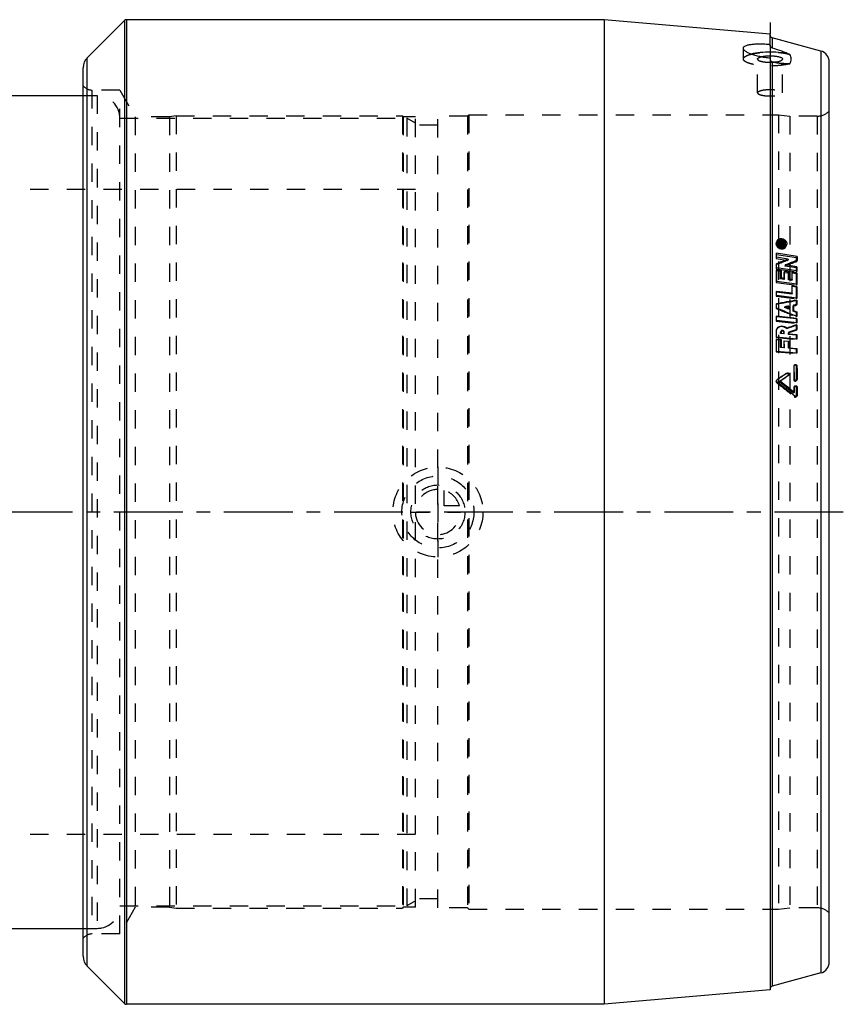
# Model space of a CAD drawing. Header units: millimetres. Extents: x 44 to 956, y 318 to 682.
# Tile 3 of 3: x 663 to 956, y 324 to 674. Entities that reach past the tile are written whole.
import ezdxf

# ---------------------------------------------------------------- set-up
doc = ezdxf.new("R2010")
doc.units = ezdxf.units.MM
doc.header["$LTSCALE"] = 65.185185
doc.linetypes.add('CENTER', pattern=[0.6, 0.375, -0.075, 0.075, -0.075])
doc.linetypes.add('HIDDEN', pattern=[0.2, 0.1, -0.1])
for name, color, linetype in [('FASEN', 7, 'CONTINUOUS'), ('KOERPER', 7, 'CONTINUOUS'), ('KONST.EL_MIT_GEO', 7, 'CONTINUOUS'), ('KURVEN', 7, 'CONTINUOUS'), ('L1', 7, 'CONTINUOUS')]:
    doc.layers.add(name, color=color, linetype=linetype)

msp = doc.modelspace()

# ---------------------------------------------------------------- linework, layer by layer
at = {"layer": 'FASEN', "color": 8, "linetype": 'HIDDEN'}
for p, q in [((804, 636.77), (801, 638.5)), ((801, 638.5), (801, 358.5)), ((804, 360.23), (801, 358.5))]:
    msp.add_line(p, q, dxfattribs=at)
at = {"layer": 'KOERPER', "color": 7, "linetype": 'Continuous'}
for p, q in [((511.57, 646.5), (686, 646.5)), ((314, 350.5), (686, 350.5))]:
    msp.add_line(p, q, dxfattribs=at)
at = {"layer": 'KOERPER', "color": 8, "linetype": 'HIDDEN'}
for p, q in [((686, 646.5), (691, 646.5)), ((686, 350.5), (691, 350.5))]:
    msp.add_line(p, q, dxfattribs=at)
at = {"layer": 'KONST.EL_MIT_GEO', "color": 7, "linetype": 'Continuous'}
for p, q in [((700.71, 673.21), (687.46, 659.96)), ((700.71, 673.21), (700.71, 323.79)), ((871, 673.5), (701.41, 673.5)), ((701.41, 673.5), (701.41, 323.5)), ((930, 668.34), (871, 673.5)), ((871, 673.5), (871, 323.5)), ((930, 664.39), (930, 668.34)), ((948.04, 662.36), (930.74, 667)), ((930.74, 667), (930.74, 663.45)), ((948.04, 662.36), (948.04, 334.64)), ((687.46, 337.04), (687.46, 659.96)), ((930, 659.84), (930, 328.66)), ((930.74, 658.55), (930.74, 330)), ((951, 338.5), (951, 658.5)), ((686, 340.57), (686, 656.43)), ((511.57, 646.5), (686, 646.5)), ((932.87, 594.77), (932.58, 594.1)), ((933.2, 593.99), (933.2, 594.34)), ((933.41, 593.96), (933.2, 593.99)), ((933.48, 594.33), (933.33, 593.97)), ((933.48, 594.3), (933.33, 593.97)), ((933.48, 594.18), (933.38, 593.96)), ((934.26, 593.82), (933.41, 593.96)), ((933.48, 594.3), (933.48, 594.25)), ((933.48, 594.25), (933.48, 594.19)), ((933.48, 594.19), (933.48, 594.18)), ((933.84, 594.12), (933.48, 594.18)), ((933.62, 594.62), (933.5, 594.35)), ((933.89, 594.35), (933.61, 594.39)), ((933.89, 594.58), (933.62, 594.62)), ((933.89, 594.58), (933.8, 594.36)), ((934.02, 594.09), (933.84, 594.12)), ((934.02, 594.09), (933.93, 593.87)), ((934.21, 594.4), (933.97, 593.87)), ((934.02, 594.09), (934.02, 594.21)), ((934.3, 594.16), (934.15, 593.84)), ((934.3, 594.05), (934.2, 593.83)), ((934.21, 594.4), (935.12, 594.42)), ((934.9, 593.72), (934.26, 593.82)), ((935.12, 594.18), (934.3, 594.16)), ((934.3, 594.16), (934.3, 594.05)), ((935.12, 593.91), (934.3, 594.05)), ((935.08, 593.69), (934.9, 593.72)), ((935.12, 594.42), (935.02, 594.18)), ((935.12, 593.91), (935.02, 593.7)), ((935.11, 593.68), (935.08, 593.69)), ((935.12, 593.91), (935.11, 593.68)), ((935.12, 594.42), (935.12, 594.18)), ((935.17, 592.97), (935.45, 593.61)), ((936.47, 588.41), (932.32, 589.04)), ((939.58, 589.35), (932.33, 590.47)), ((939.34, 588.83), (932.33, 589.92)), ((936.47, 588.41), (936.24, 587.94)), ((939.58, 589.35), (939.34, 588.83)), ((939.34, 587.86), (939.34, 588.83)), ((933.92, 584.36), (932.28, 584.59)), ((939.53, 584.27), (932.29, 585.32)), ((935.39, 586.31), (935.19, 585.9)), ((939.34, 585.28), (935.19, 585.9)), ((939.54, 585.7), (935.39, 586.31)), ((939.54, 585.7), (939.34, 585.28)), ((939.34, 584.3), (939.34, 585.28)), ((933.74, 583.99), (932.28, 584.2)), ((933.92, 584.36), (933.74, 583.99)), ((933.74, 581.36), (933.74, 583.99)), ((933.9, 581.68), (933.74, 581.36)), ((934.9, 581.2), (933.74, 581.36)), ((935.06, 581.52), (933.9, 581.68)), ((935.06, 581.52), (934.9, 581.2)), ((936.72, 583.71), (935.08, 583.95)), ((936.54, 583.35), (935.08, 583.56)), ((936.72, 583.71), (936.54, 583.35)), ((936.54, 580.97), (936.54, 583.35)), ((936.7, 581.29), (936.54, 580.97)), ((937.87, 581.13), (936.7, 581.29)), ((937.87, 581.13), (937.7, 580.81)), ((939.52, 583.55), (937.88, 583.79)), ((939.34, 583.18), (937.88, 583.39)), ((939.52, 583.55), (939.34, 583.18)), ((939.34, 579.47), (939.34, 583.18)), ((939.5, 579.45), (932.25, 580.42)), ((937.7, 580.81), (936.54, 580.97)), ((939.49, 578.71), (937.85, 578.93)), ((939.34, 578.43), (937.85, 578.63)), ((939.49, 578.71), (939.34, 578.43)), ((939.34, 574.55), (939.34, 578.43)), ((939.48, 574.53), (932.23, 575.44)), ((937.84, 576.23), (932.24, 576.94)), ((937.7, 575.97), (932.24, 576.67)), ((937.84, 576.23), (937.7, 575.97)), ((932.22, 571.09), (932.23, 572.5)), ((932.26, 572.32), (932.23, 572.31)), ((935.2, 571.45), (935.07, 571.23)), ((936.67, 570.84), (936.54, 570.62)), ((936.67, 570.84), (936.67, 571.72)), ((938.31, 572.01), (938.18, 571.79)), ((938.18, 569.94), (938.18, 571.79)), ((939.48, 573.79), (939.34, 573.55)), ((939.34, 572.19), (939.34, 573.55)), ((939.47, 567.32), (932.22, 568.12)), ((932.23, 566.57), (932.22, 568.12)), ((939.34, 567.12), (932.22, 567.9)), ((938.31, 570.15), (938.18, 569.94)), ((939.47, 569.67), (939.34, 569.46)), ((939.34, 568.13), (939.34, 569.46)), ((939.47, 567.32), (939.34, 567.12)), ((939.34, 565.8), (939.34, 567.12)), ((939.47, 569.67), (939.47, 568.08)), ((939.47, 567.32), (939.47, 565.79)), ((939.47, 565.79), (932.23, 566.57)), ((935.99, 563.86), (935.86, 563.67)), ((939.47, 565.03), (939.34, 564.83)), ((939.34, 563.28), (939.34, 564.83)), ((932.24, 560.71), (939.49, 560.02)), ((933.88, 562.56), (933.74, 562.36)), ((933.74, 561.93), (933.74, 562.36)), ((933.88, 562.12), (933.74, 561.93)), ((934.9, 561.82), (933.74, 561.93)), ((933.97, 562.84), (933.83, 562.65)), ((933.88, 562.56), (933.88, 562.12)), ((933.88, 562.12), (935.04, 562.01)), ((935.04, 562.01), (934.9, 561.82)), ((935.04, 562.01), (935.04, 562.44)), ((936.68, 562.38), (936.54, 562.19)), ((936.54, 561.65), (936.54, 562.19)), ((936.68, 561.85), (936.54, 561.65)), ((939.34, 561.38), (936.54, 561.65)), ((936.68, 562.38), (936.68, 561.85)), ((936.68, 561.85), (939.48, 561.57)), ((939.48, 561.57), (939.34, 561.38)), ((939.34, 560.03), (939.34, 561.38)), ((932.25, 559.92), (933.89, 559.77)), ((933.74, 559.57), (932.25, 559.71)), ((933.89, 559.77), (933.74, 559.57)), ((933.74, 556.93), (933.74, 559.57)), ((933.9, 557.13), (933.74, 556.93)), ((934.9, 556.83), (933.74, 556.93)), ((933.9, 557.13), (935.06, 557.03)), ((935.06, 557.03), (934.9, 556.83)), ((935.05, 559.4), (936.69, 559.24)), ((936.54, 559.05), (935.05, 559.18)), ((936.69, 559.24), (936.54, 559.05)), ((936.54, 556.68), (936.54, 559.05)), ((936.7, 556.88), (936.54, 556.68)), ((939.34, 556.43), (936.54, 556.68)), ((936.7, 556.88), (939.5, 556.63)), ((939.5, 556.63), (939.34, 556.43)), ((932.27, 555.68), (939.51, 555.06)), ((939.34, 555.08), (939.34, 556.43)), ((939.55, 550.4), (939.34, 550.18)), ((939.34, 545.49), (939.34, 550.18)), ((936.02, 547.9), (935.79, 547.67)), ((932.53, 545.47), (932.41, 545.39)), ((933.63, 545.08), (933.37, 544.85)), ((939.59, 545.72), (939.34, 545.49)), ((939.62, 542.89), (939.34, 542.66)), ((939.34, 539.81), (939.34, 542.66)), ((938.68, 541.05), (938.38, 540.81)), ((939.65, 540.05), (939.34, 539.81)), ((314, 350.5), (686, 350.5)), ((700.71, 323.79), (687.46, 337.04)), ((948.04, 334.64), (930.74, 330)), ((930, 328.66), (871, 323.5)), ((871, 323.5), (701.41, 323.5))]:
    msp.add_line(p, q, dxfattribs=at)
at = {"layer": 'KONST.EL_MIT_GEO', "color": 2, "linetype": 'CENTER'}
for p, q in [((930, 672.54), (930, 668.34)), ((930, 664.39), (930, 659.84))]:
    msp.add_line(p, q, dxfattribs=at)
at = {"layer": 'KONST.EL_MIT_GEO', "color": 8, "linetype": 'HIDDEN'}
for p, q in [((920.5, 659.52), (920.5, 663.35)), ((925.55, 647.54), (925.55, 659.52)), ((934.45, 647.54), (934.45, 659.52)), ((699, 648.5), (689.12, 648.5)), ((689.12, 648.5), (689.12, 348.5)), ((699, 348.5), (699, 648.5)), ((699, 648.5), (704.48, 639)), ((686, 646.5), (691, 646.5)), ((691, 646.5), (691, 350.5)), ((699, 638.5), (801, 638.5)), ((716.6, 639), (704.48, 639)), ((704.48, 639), (704.48, 358)), ((719, 639.3), (716.6, 639)), ((716.6, 639), (716.6, 358)), ((719, 639.3), (799.4, 639.3)), ((719, 639.3), (719, 357.7)), ((799.4, 639.3), (799.4, 357.7)), ((799.7, 639), (799.4, 639.3)), ((804, 639), (799.7, 639)), ((799.7, 639), (799.7, 358)), ((804, 358), (804, 639)), ((822.5, 639.2), (812, 639.2)), ((812, 357.8), (812, 639.2)), ((823, 639.7), (822.5, 639.2)), ((822.5, 639.2), (822.5, 357.8)), ((823, 639.7), (933, 639.7)), ((823, 639.7), (823, 357.3)), ((933, 639.7), (937, 639.2)), ((933, 639.7), (933, 357.3)), ((946.72, 639.2), (937, 639.2)), ((937, 639.2), (937, 357.8)), ((946.72, 639.2), (946.72, 357.8)), ((812, 636), (804, 636)), ((804, 613.1), (196, 613.1)), ((932.48, 594.94), (932.19, 594.27)), ((933.2, 594.34), (932.92, 593.69)), ((933.2, 593.99), (932.92, 593.35)), ((932.92, 593.69), (932.92, 593.35)), ((932.92, 593.35), (934.83, 593.04)), ((933.22, 594.44), (932.94, 593.78)), ((933.33, 593.97), (933.19, 593.65)), ((933.38, 593.96), (933.19, 593.53)), ((933.19, 593.53), (933.19, 593.65)), ((933.74, 593.44), (933.19, 593.53)), ((933.33, 593.97), (933.2, 593.68)), ((933.61, 594.39), (933.33, 593.73)), ((933.6, 593.91), (933.33, 593.96)), ((933.33, 593.73), (933.6, 593.69)), ((933.5, 594.35), (933.48, 594.3)), ((933.8, 594.36), (933.6, 593.91)), ((933.89, 594.35), (933.6, 593.69)), ((934.02, 594.21), (933.74, 593.56)), ((933.93, 593.87), (933.74, 593.44)), ((933.74, 593.56), (933.74, 593.44)), ((933.97, 593.87), (933.92, 593.74)), ((934.11, 593.74), (933.92, 593.74)), ((934.15, 593.84), (934.01, 593.51)), ((934.2, 593.83), (934.01, 593.4)), ((934.01, 593.51), (934.83, 593.53)), ((934.01, 593.4), (934.01, 593.51)), ((934.83, 593.27), (934.01, 593.4)), ((934.68, 593.75), (934.11, 593.74)), ((934.83, 593.75), (934.68, 593.75)), ((935.02, 594.18), (934.83, 593.75)), ((935.12, 594.18), (934.83, 593.53)), ((934.83, 593.53), (934.83, 593.75)), ((935.02, 593.7), (934.83, 593.27)), ((935.11, 593.68), (934.83, 593.04)), ((934.83, 593.04), (934.83, 593.27)), ((935.56, 592.8), (935.84, 593.43)), ((932.33, 590.47), (932.1, 589.96)), ((932.33, 589.92), (932.1, 589.96)), ((932.1, 589.96), (932.1, 588.57)), ((932.32, 589.04), (932.1, 588.57)), ((932.1, 588.57), (936.24, 587.94)), ((932.3, 586.77), (932.1, 586.35)), ((932.3, 586.43), (932.1, 586.35)), ((932.1, 586.35), (932.1, 584.93)), ((932.29, 585.32), (932.1, 584.93)), ((932.1, 584.93), (939.34, 583.89)), ((932.28, 584.59), (932.1, 584.22)), ((939.56, 587.94), (939.34, 587.47)), ((939.34, 587.47), (939.34, 587.86)), ((932.28, 584.2), (932.1, 584.22)), ((932.1, 584.22), (932.1, 580.13)), ((935.08, 583.95), (934.9, 583.58)), ((935.08, 583.56), (934.9, 583.58)), ((934.9, 583.58), (934.9, 581.2)), ((937.88, 583.79), (937.7, 583.42)), ((937.88, 583.39), (937.7, 583.42)), ((937.7, 583.42), (937.7, 580.81)), ((939.34, 583.89), (939.34, 584.3)), ((939.53, 584.27), (939.34, 583.89)), ((932.25, 580.42), (932.1, 580.13)), ((932.1, 580.13), (939.34, 579.15)), ((937.85, 578.93), (937.7, 578.65)), ((937.85, 578.63), (937.7, 578.65)), ((937.7, 578.65), (937.7, 575.97)), ((939.34, 579.15), (939.34, 579.47)), ((939.5, 579.45), (939.34, 579.15)), ((932.24, 576.94), (932.1, 576.69)), ((932.24, 576.67), (932.1, 576.69)), ((932.1, 576.69), (932.1, 575.2)), ((932.23, 575.44), (932.1, 575.2)), ((932.1, 575.2), (939.34, 574.29)), ((939.34, 574.29), (939.34, 574.55)), ((939.48, 574.53), (939.34, 574.29)), ((932.23, 572.5), (932.1, 572.29)), ((932.23, 572.31), (932.1, 572.29)), ((932.1, 572.29), (932.1, 570.88)), ((932.22, 571.09), (932.1, 570.88)), ((936.67, 571.72), (936.54, 571.5)), ((936.54, 571.5), (936.54, 570.62)), ((939.47, 572.22), (939.34, 571.99)), ((939.34, 571.99), (939.34, 572.19)), ((932.22, 568.12), (932.1, 567.92)), ((932.22, 567.9), (932.1, 567.92)), ((932.1, 567.92), (932.1, 566.37)), ((939.34, 567.88), (939.34, 568.13)), ((939.47, 568.08), (939.34, 567.88)), ((932.23, 566.57), (932.1, 566.37)), ((932.1, 566.37), (939.34, 565.59)), ((932.57, 563.82), (932.44, 563.62)), ((939.34, 565.59), (939.34, 565.8)), ((939.47, 565.79), (939.34, 565.59)), ((932.24, 562.72), (932.1, 562.53)), ((932.1, 562.53), (932.1, 560.52)), ((932.24, 560.71), (932.1, 560.52)), ((932.1, 560.52), (939.34, 559.82)), ((935.04, 562.44), (934.9, 562.25)), ((934.9, 562.25), (934.9, 561.82)), ((939.48, 563.33), (939.34, 563.14)), ((939.34, 563.14), (939.34, 563.28)), ((939.34, 559.82), (939.34, 560.03)), ((939.49, 560.02), (939.34, 559.82)), ((932.25, 559.92), (932.1, 559.72)), ((932.25, 559.71), (932.1, 559.72)), ((932.1, 559.72), (932.1, 555.48)), ((935.05, 559.4), (934.9, 559.2)), ((935.05, 559.18), (934.9, 559.2)), ((934.9, 559.2), (934.9, 556.83)), ((932.27, 555.68), (932.1, 555.48)), ((932.1, 555.48), (939.34, 554.86)), ((939.34, 554.86), (939.34, 555.08)), ((939.51, 555.06), (939.34, 554.86)), ((938.59, 550.47), (938.38, 550.25)), ((938.38, 550.25), (938.38, 545.56)), ((938.71, 550.76), (938.5, 550.55)), ((936.6, 547.1), (936.37, 546.88)), ((936.42, 546.92), (936.66, 547.15)), ((932.5, 545.51), (932.25, 545.27)), ((932.55, 545.54), (932.29, 545.31)), ((932.41, 545.39), (932.29, 545.31)), ((932.55, 544.76), (932.29, 544.53)), ((938.63, 545.78), (938.38, 545.56)), ((938.66, 542.95), (938.38, 542.72)), ((938.38, 542.72), (938.38, 540.81)), ((938.82, 543.29), (938.54, 543.06)), ((939.19, 545.16), (939.44, 545.39)), ((938.89, 539.71), (938.57, 539.47)), ((939.16, 539.45), (939.47, 539.68)), ((804, 383.9), (196, 383.9)), ((812, 361), (804, 361)), ((699, 358.5), (801, 358.5)), ((704.48, 358), (699, 348.5)), ((716.6, 358), (704.48, 358)), ((716.6, 358), (719, 357.7)), ((719, 357.7), (799.4, 357.7)), ((799.7, 358), (799.4, 357.7)), ((804, 358), (799.7, 358)), ((822.5, 357.8), (812, 357.8)), ((823, 357.3), (822.5, 357.8)), ((823, 357.3), (933, 357.3)), ((933, 357.3), (937, 357.8)), ((946.72, 357.8), (937, 357.8)), ((686, 350.5), (691, 350.5)), ((699, 348.5), (689.12, 348.5))]:
    msp.add_line(p, q, dxfattribs=at)
at = {"layer": 'KONST.EL_MIT_GEO', "color": 7, "linetype": 'Continuous'}
for centre, radius, start, end in [((701.41, 672.5), 1, 90, 135), ((931, 667.96), 1, 180, 255), ((947, 658.5), 4, 0, 75), ((691, 656.43), 5, 135, 180), ((933.25, 593.78), 1.18, 126.3792, 137.3308), ((933.35, 593.76), 0.846, 156.3044, 172.3113), ((933.29, 593.73), 1.23, 120.8751, 126.3878), ((933.32, 593.67), 1.3, 118.7661, 120.8913), ((1066.67, 252), 360.73, 111.1581, 111.8701), ((2808.23, 570.36), 1876, 179.56527, 179.69253), ((1046.74, 292.69), 315.25, 110.5178, 111.2861), ((1068.76, 251.26), 360.62, 110.9933, 111.7047), ((2753, 569.62), 1813.53, 179.55974, 179.68949), ((2856.14, 569.06), 1916.67, 179.71134, 179.83635), ((1057.12, -111.57), 695.38, 99.74003, 100.34658), ((1449.64, 1804.03), 1337.11, 247.23426, 247.57048), ((1049.87, -78.93), 661.78, 99.61416, 100.23637), ((1060.26, -112.34), 695.14, 100.24136, 100.3644), ((1089.04, 110.63), 478.23, 108.2421, 108.6819), ((1094.03, 97.18), 492.72, 108.2819, 108.7084), ((1097, 94.67), 494.42, 108.5786, 108.9211), ((1171.59, 194.56), 424.61, 123.7333, 124.2652), ((1158.07, 216.73), 398.72, 123.841, 124.445), ((1159.25, 216.06), 398.95, 123.9232, 124.44), ((936.11, 547.24), 0.454, 353.5076, 358.8419), ((936.37, 547.45), 0.417, 303.9522, 313.7591), ((932.78, 545.2), 0.414, 124.4728, 132.1007), ((1583.55, 1354.44), 1038.93, 231.20029, 231.64737), ((1591.16, 1356.73), 1044.91, 230.98518, 231.33823), ((1588.42, 1360.88), 1046.08, 231.24811, 231.60235), ((691, 340.57), 5, 180, 225), ((947, 338.5), 4, 285, 360), ((931, 329.04), 1, 105, 180), ((701.41, 324.5), 1, 225, 270)]:
    msp.add_arc(centre, radius, start, end, dxfattribs=at)
at = {"layer": 'KONST.EL_MIT_GEO', "color": 8, "linetype": 'HIDDEN'}
for centre, radius, start, end in [((921.14, 663.35), 0.642, 180.0041, 182.3896), ((932.59, 690.42), 30.7, 264.9681, 265.162), ((930, 675.33), 16.96, 269.995, 273.1215), ((930, 675.25), 16.88, 269.9859, 272.7388), ((938.17, 690.21), 32.52, 256.7907, 256.9804), ((930.03, 674.65), 16.28, 272.7458, 273.1484), ((938.07, 689.75), 32.06, 256.9787, 257.8535), ((930.07, 674.03), 15.66, 273.1407, 274.6022), ((936.29, 669.02), 11.19, 272.5721, 273.6489), ((689.12, 652.5), 4, 218.6822, 270), ((691, 638.5), 8, 0, 90), ((946.72, 645.2), 6, 270, 315.573), ((933.47, 593.32), 1.69, 103.2261, 107.492), ((933.57, 593.44), 0.459, 40.8108, 47.0692), ((934.55, 593.25), 1.1, 336.0849, 353.8544), ((1049.3, 291.05), 316.15, 110.3528, 111.1569), ((1499.06, 1926.89), 1469.76, 247.30962, 247.61539), ((1053.6, -82.45), 664.34, 100.14866, 100.27732), ((933.88, 562.6), 1.77, 140.8986, 144.8042), ((1092.93, 105.52), 482.7, 108.5535, 108.9047), ((1175.44, 189.86), 429.67, 123.8078, 124.2905), ((936.13, 547.23), 0.423, 303.8384, 313.7619), ((932.53, 544.96), 0.42, 124.3316, 132.1017), ((1586.58, 1350.72), 1038.28, 230.93775, 231.38299), ((691, 358.5), 8, 270, 360), ((946.72, 351.8), 6, 44.427, 90), ((689.12, 344.5), 4, 90, 141.3178)]:
    msp.add_arc(centre, radius, start, end, dxfattribs=at)
at = {"layer": 'KONST.EL_MIT_GEO', "color": 7, "linetype": 'Continuous'}
for points, knots in [([(920.5, 663.35), (920.5, 663.43), (920.53, 663.6), (920.68, 663.83), (920.92, 664.03), (921.39, 664.3), (922.19, 664.55), (923.37, 664.76), (924.79, 664.88), (926.42, 664.92), (928.17, 664.88), (929.38, 664.81), (930, 664.75)], [0, 0, 0, 0, 0.023916, 0.049827, 0.080282, 0.116752, 0.209826, 0.329855, 0.47396, 0.63756, 0.815016, 1, 1, 1, 1]), ([(930, 659.84), (929.38, 659.89), (928.16, 660.03), (926.4, 660.34), (924.78, 660.74), (923.35, 661.2), (922.17, 661.71), (921.38, 662.17), (920.92, 662.56), (920.69, 662.83), (920.54, 663.09), (920.5, 663.27), (920.5, 663.35)], [0, 0, 0, 0, 0.177266, 0.349188, 0.509916, 0.654071, 0.777021, 0.875353, 0.914868, 0.948158, 0.975997, 1, 1, 1, 1]), ([(937, 661.18), (936.53, 661.31), (935.51, 661.54), (933.24, 661.87), (930.19, 662.03), (927.13, 661.9), (924.82, 661.6), (923.77, 661.38), (923.28, 661.25)], [0, 0, 0, 0, 0.10598, 0.226947, 0.495823, 0.766902, 0.890515, 1, 1, 1, 1]), ([(930.74, 663.45), (930.64, 663.48), (930.44, 663.57), (930.19, 663.79), (930.04, 664.07), (930, 664.29), (930, 664.39)], [0, 0, 0, 0, 0.254171, 0.505701, 0.753873, 1, 1, 1, 1]), ([(930.74, 663.45), (931.89, 663.13), (933.55, 662.62), (935.62, 661.82), (936.57, 661.4), (937, 661.18)], [0, 0, 0, 0, 0.534864, 0.7803, 1, 1, 1, 1]), ([(926.72, 660.29), (927.06, 660.39), (927.81, 660.54), (929.02, 660.66), (930.31, 660.68), (931.38, 660.62), (932.2, 660.52), (932.75, 660.43), (933.24, 660.31), (933.65, 660.18), (933.99, 660.04), (934.24, 659.88), (934.41, 659.71), (934.45, 659.58), (934.45, 659.52)], [0, 0, 0, 0, 0.130643, 0.284093, 0.447897, 0.608445, 0.683321, 0.752529, 0.814727, 0.868813, 0.914024, 0.950125, 0.977863, 1, 1, 1, 1]), ([(930, 659.47), (930, 659.27), (930.15, 658.83), (930.54, 658.6), (930.74, 658.55)], [0, 0, 0, 0, 0.49642, 1, 1, 1, 1]), ([(937, 657.85), (936.56, 657.83), (935.6, 657.82), (933.5, 657.99), (931.86, 658.28), (930.74, 658.55)], [0, 0, 0, 0, 0.211053, 0.453287, 1, 1, 1, 1]), ([(931.32, 658.42), (931.75, 658.45), (932.35, 658.52), (933.1, 658.68), (933.56, 658.82), (933.93, 658.97), (934.21, 659.13), (934.4, 659.31), (934.45, 659.45), (934.45, 659.52)], [0, 0, 0, 0, 0.366931, 0.526631, 0.665863, 0.782239, 0.874761, 0.945, 1, 1, 1, 1]), ([(937, 657.85), (937.15, 658.12), (937.38, 658.65), (937.5, 659.52), (937.38, 660.38), (937.15, 660.92), (937, 661.18)], [0, 0, 0, 0, 0.258161, 0.5, 0.741839, 1, 1, 1, 1]), ([(932.48, 594.94), (932.54, 595.08), (932.72, 595.34), (933.14, 595.61), (933.64, 595.73), (934, 595.72), (934.18, 595.69)], [0, 0, 0, 0, 0.228407, 0.467686, 0.725238, 1, 1, 1, 1]), ([(934.18, 595.34), (934.04, 595.37), (933.76, 595.38), (933.37, 595.28), (933.06, 595.08), (932.92, 594.87), (932.87, 594.77)], [0, 0, 0, 0, 0.274629, 0.532156, 0.771517, 1, 1, 1, 1]), ([(934.18, 595.69), (934.46, 595.65), (935.01, 595.44), (935.55, 594.97), (935.82, 594.5), (935.94, 594.13), (935.95, 593.77), (935.88, 593.54), (935.84, 593.43)], [0, 0, 0, 0, 0.27088, 0.53529, 0.660054, 0.778396, 0.890914, 1, 1, 1, 1]), ([(935.45, 593.61), (935.48, 593.69), (935.53, 593.86), (935.53, 594.15), (935.44, 594.43), (935.23, 594.79), (934.81, 595.15), (934.39, 595.31), (934.18, 595.34)], [0, 0, 0, 0, 0.109035, 0.221549, 0.339918, 0.464719, 0.729167, 1, 1, 1, 1]), ([(932.5, 593.9), (932.43, 594.07), (932.34, 594.42), (932.41, 594.78), (932.48, 594.94)], [0, 0, 0, 0, 0.516559, 1, 1, 1, 1]), ([(934.14, 592.67), (933.96, 592.7), (933.61, 592.81), (933.13, 593.08), (932.75, 593.44), (932.57, 593.74), (932.5, 593.9)], [0, 0, 0, 0, 0.255589, 0.51266, 0.762946, 1, 1, 1, 1]), ([(932.96, 594.93), (932.94, 594.92), (932.85, 594.89), (932.76, 594.85), (932.69, 594.81)], [0, 0, 0, 0, 0.254918, 1, 1, 1, 1]), ([(932.87, 594.77), (932.83, 594.68), (932.78, 594.48), (932.8, 594.17), (932.92, 593.86), (933.05, 593.68), (933.12, 593.59)], [0, 0, 0, 0, 0.231719, 0.473017, 0.728985, 1, 1, 1, 1]), ([(933.12, 593.59), (933.18, 593.51), (933.47, 593.24), (933.85, 593.07), (934.14, 593.02)], [0, 0, 0, 0, 0.247524, 1, 1, 1, 1]), ([(933.22, 594.44), (933.25, 594.51), (933.38, 594.62), (933.54, 594.64), (933.62, 594.62)], [0, 0, 0, 0, 0.468456, 1, 1, 1, 1]), ([(933.61, 594.39), (933.59, 594.4), (933.53, 594.39), (933.49, 594.35), (933.48, 594.33)], [0, 0, 0, 0, 0.531443, 1, 1, 1, 1]), ([(934.02, 594.21), (934.02, 594.22), (934.01, 594.29), (933.94, 594.34), (933.89, 594.35)], [0, 0, 0, 0, 0.23225, 1, 1, 1, 1]), ([(934.14, 593.02), (934.28, 593), (934.56, 592.99), (934.94, 593.09), (935.26, 593.3), (935.4, 593.5), (935.45, 593.61)], [0, 0, 0, 0, 0.273759, 0.531121, 0.771016, 1, 1, 1, 1]), ([(935.09, 592.75), (935.01, 592.73), (934.71, 592.64), (934.38, 592.63), (934.14, 592.67)], [0, 0, 0, 0, 0.240611, 1, 1, 1, 1]), ([(935.38, 592.9), (935.36, 592.89), (935.27, 592.83), (935.16, 592.78), (935.09, 592.75)], [0, 0, 0, 0, 0.245791, 1, 1, 1, 1]), ([(935.84, 593.43), (935.79, 593.33), (935.66, 593.12), (935.48, 592.97), (935.38, 592.9)], [0, 0, 0, 0, 0.493024, 1, 1, 1, 1]), ([(935.64, 593.13), (935.65, 593.19), (935.66, 593.42), (935.59, 593.66), (935.51, 593.82)], [0, 0, 0, 0, 0.240885, 1, 1, 1, 1]), ([(933.92, 584.36), (933.92, 584.13), (933.91, 583.24), (933.91, 582.35), (933.9, 581.68)], [0, 0, 0, 0, 0.248962, 1, 1, 1, 1]), ([(935.06, 581.52), (935.07, 581.72), (935.07, 582.53), (935.08, 583.34), (935.08, 583.95)], [0, 0, 0, 0, 0.250936, 1, 1, 1, 1]), ([(936.72, 583.71), (936.72, 583.51), (936.71, 582.7), (936.71, 581.9), (936.7, 581.29)], [0, 0, 0, 0, 0.24906, 1, 1, 1, 1]), ([(937.87, 581.13), (937.87, 581.35), (937.87, 582.24), (937.88, 583.12), (937.88, 583.79)], [0, 0, 0, 0, 0.25103, 1, 1, 1, 1]), ([(937.84, 576.23), (937.84, 576.45), (937.85, 577.35), (937.85, 578.26), (937.85, 578.93)], [0, 0, 0, 0, 0.25095, 1, 1, 1, 1]), ([(932.24, 562.72), (932.23, 562.92), (932.29, 563.31), (932.46, 563.66), (932.57, 563.82)], [0, 0, 0, 0, 0.504982, 1, 1, 1, 1]), ([(935.86, 563.67), (935.63, 563.9), (935.08, 564.27), (934.13, 564.49), (933.2, 564.32), (932.69, 563.94), (932.51, 563.72)], [0, 0, 0, 0, 0.261688, 0.518553, 0.764266, 1, 1, 1, 1]), ([(932.57, 563.82), (932.75, 564.06), (933.24, 564.48), (934.2, 564.69), (935.19, 564.49), (935.76, 564.1), (935.99, 563.86)], [0, 0, 0, 0, 0.23505, 0.480224, 0.737481, 1, 1, 1, 1]), ([(933.83, 562.65), (933.78, 562.59), (933.74, 562.49), (933.74, 562.39), (933.74, 562.36)], [0, 0, 0, 0, 0.744627, 1, 1, 1, 1]), ([(933.97, 562.84), (933.92, 562.78), (933.88, 562.68), (933.88, 562.58), (933.88, 562.56)], [0, 0, 0, 0, 0.744568, 1, 1, 1, 1]), ([(935.04, 562.44), (935.04, 562.56), (934.95, 562.81), (934.68, 563), (934.44, 563.06), (934.25, 563.05), (934.09, 562.97), (934, 562.89), (933.97, 562.84)], [0, 0, 0, 0, 0.248597, 0.507841, 0.636971, 0.762063, 0.882379, 1, 1, 1, 1]), ([(932.27, 555.68), (932.27, 556.04), (932.26, 557.45), (932.25, 558.86), (932.25, 559.92)], [0, 0, 0, 0, 0.250959, 1, 1, 1, 1]), ([(933.89, 559.77), (933.89, 559.55), (933.89, 558.67), (933.9, 557.79), (933.9, 557.13)], [0, 0, 0, 0, 0.249385, 1, 1, 1, 1]), ([(935.06, 557.03), (935.06, 557.23), (935.06, 558.02), (935.05, 558.8), (935.05, 559.4)], [0, 0, 0, 0, 0.250548, 1, 1, 1, 1]), ([(936.69, 559.24), (936.69, 559.05), (936.69, 558.26), (936.7, 557.47), (936.7, 556.88)], [0, 0, 0, 0, 0.249449, 1, 1, 1, 1]), ([(938.59, 550.47), (938.59, 550.5), (938.6, 550.6), (938.65, 550.71), (938.71, 550.76)], [0, 0, 0, 0, 0.256195, 1, 1, 1, 1]), ([(938.63, 545.78), (938.63, 546.18), (938.61, 547.74), (938.6, 549.3), (938.59, 550.47)], [0, 0, 0, 0, 0.250864, 1, 1, 1, 1]), ([(939.34, 550.18), (939.34, 550.26), (939.29, 550.43), (939.11, 550.62), (938.87, 550.7), (938.7, 550.67), (938.62, 550.64)], [0, 0, 0, 0, 0.249876, 0.504978, 0.757328, 1, 1, 1, 1]), ([(938.71, 550.76), (938.74, 550.8), (938.81, 550.85), (938.95, 550.9), (939.09, 550.9), (939.28, 550.84), (939.48, 550.69), (939.54, 550.49), (939.55, 550.4)], [0, 0, 0, 0, 0.119395, 0.240907, 0.365819, 0.493556, 0.74984, 1, 1, 1, 1]), ([(939.55, 550.4), (939.55, 550.01), (939.56, 548.45), (939.58, 546.89), (939.59, 545.72)], [0, 0, 0, 0, 0.249122, 1, 1, 1, 1]), ([(936.56, 547.23), (936.56, 547.32), (936.51, 547.5), (936.31, 547.69), (936.05, 547.76), (935.86, 547.72), (935.79, 547.67)], [0, 0, 0, 0, 0.251207, 0.506525, 0.758112, 1, 1, 1, 1]), ([(936.02, 547.9), (936.12, 547.96), (936.37, 547.99), (936.65, 547.84), (936.77, 547.63), (936.8, 547.46), (936.77, 547.28), (936.7, 547.19), (936.66, 547.15)], [0, 0, 0, 0, 0.243788, 0.500043, 0.629567, 0.756148, 0.879102, 1, 1, 1, 1]), ([(932.55, 544.76), (932.47, 544.83), (932.38, 544.97), (932.35, 545.18), (932.37, 545.28), (932.38, 545.33)], [0, 0, 0, 0, 0.50649, 0.756235, 1, 1, 1, 1]), ([(939.44, 545.39), (939.41, 545.36), (939.33, 545.31), (939.2, 545.28), (939.06, 545.29), (938.88, 545.34), (938.69, 545.5), (938.63, 545.69), (938.63, 545.78)], [0, 0, 0, 0, 0.120096, 0.242133, 0.366997, 0.494236, 0.749399, 1, 1, 1, 1]), ([(938.66, 542.95), (938.66, 543.02), (938.69, 543.15), (938.77, 543.25), (938.82, 543.29)], [0, 0, 0, 0, 0.504383, 1, 1, 1, 1]), ([(938.82, 543.29), (938.85, 543.32), (938.93, 543.37), (939.06, 543.4), (939.2, 543.39), (939.38, 543.33), (939.56, 543.17), (939.62, 542.98), (939.62, 542.89)], [0, 0, 0, 0, 0.120314, 0.242511, 0.367336, 0.494379, 0.749109, 1, 1, 1, 1]), ([(939.34, 542.66), (939.34, 542.78), (939.24, 543.03), (939, 543.14), (938.88, 543.16)], [0, 0, 0, 0, 0.500124, 1, 1, 1, 1]), ([(939.59, 545.72), (939.59, 545.66), (939.56, 545.54), (939.49, 545.43), (939.44, 545.39)], [0, 0, 0, 0, 0.504168, 1, 1, 1, 1]), ([(939.62, 542.89), (939.62, 542.66), (939.63, 541.71), (939.64, 540.76), (939.65, 540.05)], [0, 0, 0, 0, 0.24955, 1, 1, 1, 1]), ([(939.47, 539.68), (939.39, 539.62), (939.18, 539.57), (938.97, 539.64), (938.89, 539.71)], [0, 0, 0, 0, 0.489676, 1, 1, 1, 1]), ([(939.65, 540.05), (939.65, 539.98), (939.62, 539.84), (939.53, 539.72), (939.47, 539.68)], [0, 0, 0, 0, 0.504345, 1, 1, 1, 1])]:
    msp.add_open_spline(points, degree=3, knots=knots, dxfattribs=at)
at = {"layer": 'KONST.EL_MIT_GEO', "color": 8, "linetype": 'HIDDEN'}
for points, knots in [([(920.5, 659.52), (920.5, 659.64), (920.57, 659.85), (920.74, 660.08), (921.01, 660.33), (921.48, 660.63), (922.2, 660.94), (923.09, 661.22), (924.13, 661.46), (925.3, 661.66), (927.05, 661.88), (929.34, 662), (932.1, 661.95), (934.67, 661.7), (936.28, 661.38), (937, 661.18)], [0, 0, 0, 0, 0.022135, 0.035127, 0.049974, 0.086076, 0.131286, 0.185373, 0.247572, 0.31678, 0.391654, 0.552193, 0.71598, 0.869399, 1, 1, 1, 1]), ([(937, 657.85), (936.28, 657.65), (934.67, 657.34), (932.1, 657.08), (929.34, 657.03), (927.05, 657.16), (925.3, 657.37), (924.13, 657.57), (923.09, 657.82), (922.2, 658.1), (921.48, 658.41), (921.01, 658.7), (920.74, 658.96), (920.57, 659.19), (920.5, 659.39), (920.5, 659.52)], [0, 0, 0, 0, 0.130601, 0.28402, 0.447807, 0.608346, 0.68322, 0.752428, 0.814627, 0.868714, 0.913924, 0.950026, 0.964873, 0.977865, 1, 1, 1, 1]), ([(925.55, 659.52), (925.55, 659.7), (925.79, 659.91), (926.08, 660.07), (926.4, 660.2), (926.89, 660.35), (927.56, 660.49), (928.32, 660.59), (929.14, 660.65), (930, 660.68), (930.86, 660.65), (931.68, 660.59), (932.44, 660.49), (933.11, 660.35), (933.6, 660.2), (933.92, 660.07), (934.21, 659.91), (934.45, 659.7), (934.45, 659.52)], [0, 0, 0, 0, 0.058325, 0.080657, 0.106316, 0.167201, 0.239532, 0.321023, 0.408881, 0.5, 0.591119, 0.678977, 0.760468, 0.832799, 0.893684, 0.919343, 0.941675, 1, 1, 1, 1]), ([(925.55, 659.52), (925.55, 659.59), (925.6, 659.71), (925.72, 659.84), (925.92, 659.99), (926.25, 660.15), (926.55, 660.25), (926.72, 660.29)], [0, 0, 0, 0, 0.1531, 0.248528, 0.361148, 0.642792, 1, 1, 1, 1]), ([(925.55, 659.52), (925.55, 659.33), (925.79, 659.12), (926.08, 658.97), (926.4, 658.83), (926.89, 658.68), (927.56, 658.55), (928.32, 658.44), (929.14, 658.38), (929.71, 658.36), (930, 658.36)], [0, 0, 0, 0, 0.11665, 0.161314, 0.212631, 0.334401, 0.479065, 0.642047, 0.817763, 1, 1, 1, 1]), ([(931.32, 658.42), (932.3, 658.21), (933.72, 657.97), (935.56, 657.83), (936.4, 657.83), (936.79, 657.84)], [0, 0, 0, 0, 0.542188, 0.784637, 1, 1, 1, 1]), ([(925.55, 647.54), (925.55, 647.72), (925.79, 647.93), (926.08, 648.09), (926.4, 648.23), (926.89, 648.37), (927.56, 648.51), (928.32, 648.61), (929.14, 648.68), (930, 648.7), (930.86, 648.68), (931.68, 648.61), (932.44, 648.51), (933.11, 648.37), (933.6, 648.23), (933.92, 648.09), (934.21, 647.93), (934.45, 647.72), (934.45, 647.54)], [0, 0, 0, 0, 0.058325, 0.080657, 0.106316, 0.167201, 0.239532, 0.321023, 0.408881, 0.5, 0.591119, 0.678977, 0.760468, 0.832799, 0.893684, 0.919343, 0.941675, 1, 1, 1, 1]), ([(925.55, 647.54), (925.55, 647.35), (925.79, 647.14), (926.08, 646.99), (926.4, 646.85), (926.89, 646.71), (927.56, 646.57), (928.32, 646.46), (929.14, 646.4), (930, 646.38), (930.86, 646.4), (931.68, 646.46), (932.44, 646.57), (933.11, 646.71), (933.6, 646.85), (933.92, 646.99), (934.21, 647.14), (934.45, 647.35), (934.45, 647.54)], [0, 0, 0, 0, 0.058325, 0.080657, 0.106316, 0.167201, 0.239532, 0.321023, 0.408881, 0.5, 0.591119, 0.678977, 0.760468, 0.832799, 0.893684, 0.919343, 0.941675, 1, 1, 1, 1]), ([(933.87, 594.98), (933.8, 594.99), (933.54, 595.02), (933.27, 595), (933.08, 594.96)], [0, 0, 0, 0, 0.259199, 1, 1, 1, 1]), ([(932.19, 594.27), (932.14, 594.17), (932.08, 593.94), (932.1, 593.59), (932.22, 593.24), (932.5, 592.78), (933.05, 592.32), (933.59, 592.12), (933.87, 592.08)], [0, 0, 0, 0, 0.106328, 0.216927, 0.33447, 0.459453, 0.726235, 1, 1, 1, 1]), ([(932.51, 593.87), (932.49, 593.71), (932.55, 593.37), (932.84, 592.91), (933.31, 592.57), (933.68, 592.45), (933.87, 592.41)], [0, 0, 0, 0, 0.219909, 0.465279, 0.730789, 1, 1, 1, 1]), ([(933.87, 594.65), (933.73, 594.67), (933.46, 594.68), (933.08, 594.59), (932.76, 594.4), (932.62, 594.2), (932.58, 594.1)], [0, 0, 0, 0, 0.278027, 0.537121, 0.775263, 1, 1, 1, 1]), ([(933.11, 593.94), (933.09, 593.93), (933.02, 593.9), (932.96, 593.84), (932.94, 593.78)], [0, 0, 0, 0, 0.266066, 1, 1, 1, 1]), ([(933.33, 593.96), (933.31, 593.96), (933.23, 593.97), (933.16, 593.96), (933.11, 593.94)], [0, 0, 0, 0, 0.262717, 1, 1, 1, 1]), ([(933.33, 593.73), (933.3, 593.74), (933.25, 593.73), (933.2, 593.7), (933.2, 593.68)], [0, 0, 0, 0, 0.536536, 1, 1, 1, 1]), ([(933.74, 593.56), (933.74, 593.57), (933.72, 593.64), (933.65, 593.68), (933.6, 593.69)], [0, 0, 0, 0, 0.228442, 1, 1, 1, 1]), ([(935.21, 594.27), (935.13, 594.36), (934.74, 594.7), (934.25, 594.92), (933.87, 594.98)], [0, 0, 0, 0, 0.245982, 1, 1, 1, 1]), ([(935.17, 592.97), (935.2, 593.05), (935.25, 593.22), (935.23, 593.49), (935.14, 593.76), (934.93, 594.11), (934.5, 594.46), (934.09, 594.61), (933.87, 594.65)], [0, 0, 0, 0, 0.106827, 0.217448, 0.334707, 0.459317, 0.725782, 1, 1, 1, 1]), ([(933.87, 592.08), (934.05, 592.05), (934.41, 592.04), (934.9, 592.15), (935.31, 592.41), (935.5, 592.67), (935.56, 592.8)], [0, 0, 0, 0, 0.276759, 0.535579, 0.77449, 1, 1, 1, 1]), ([(933.87, 592.41), (934.08, 592.38), (934.41, 592.39), (934.78, 592.54), (934.94, 592.66), (935, 592.73)], [0, 0, 0, 0, 0.527555, 0.77109, 1, 1, 1, 1]), ([(935.51, 593.82), (935.5, 593.86), (935.41, 594.02), (935.3, 594.17), (935.21, 594.27)], [0, 0, 0, 0, 0.242916, 1, 1, 1, 1]), ([(932.44, 563.62), (932.32, 563.46), (932.15, 563.11), (932.1, 562.72), (932.1, 562.53)], [0, 0, 0, 0, 0.494977, 1, 1, 1, 1]), ([(934.9, 562.25), (934.9, 562.37), (934.81, 562.62), (934.54, 562.81), (934.3, 562.87), (934.11, 562.85), (933.95, 562.78), (933.86, 562.7), (933.83, 562.65)], [0, 0, 0, 0, 0.248932, 0.507827, 0.636719, 0.761688, 0.882095, 1, 1, 1, 1]), ([(938.5, 550.55), (938.45, 550.49), (938.39, 550.39), (938.38, 550.28), (938.38, 550.25)], [0, 0, 0, 0, 0.743998, 1, 1, 1, 1]), ([(932.25, 545.27), (932.2, 545.23), (932.11, 545.11), (932.07, 544.83), (932.18, 544.62), (932.29, 544.53)], [0, 0, 0, 0, 0.244444, 0.494026, 1, 1, 1, 1]), ([(938.38, 545.56), (938.38, 545.46), (938.44, 545.27), (938.63, 545.11), (938.81, 545.06), (938.95, 545.05), (939.08, 545.08), (939.16, 545.13), (939.19, 545.16)], [0, 0, 0, 0, 0.251461, 0.505765, 0.63244, 0.756988, 0.879189, 1, 1, 1, 1]), ([(938.54, 543.06), (938.49, 543.02), (938.41, 542.91), (938.38, 542.78), (938.38, 542.72)], [0, 0, 0, 0, 0.495675, 1, 1, 1, 1]), ([(938.57, 539.47), (938.66, 539.41), (938.86, 539.33), (939.08, 539.39), (939.16, 539.45)], [0, 0, 0, 0, 0.508453, 1, 1, 1, 1])]:
    msp.add_open_spline(points, degree=3, knots=knots, dxfattribs=at)
for points in [[(932.39, 594.57), (932.3, 594.48), (932.24, 594.38), (932.19, 594.27)], [(932.94, 593.78), (932.92, 593.75), (932.92, 593.72), (932.92, 593.69)], [(933.2, 593.68), (933.19, 593.67), (933.19, 593.66), (933.19, 593.65)], [(933.88, 593.77), (933.8, 593.85), (933.7, 593.9), (933.6, 593.91)], [(938.18, 571.79), (938.56, 571.86), (938.95, 571.93), (939.34, 571.99)], [(938.62, 550.64), (938.58, 550.61), (938.54, 550.58), (938.5, 550.55)], [(936.42, 546.92), (936.46, 546.96), (936.49, 547), (936.51, 547.04)], [(938.7, 543.14), (938.65, 543.13), (938.59, 543.1), (938.54, 543.06)], [(939.19, 545.16), (939.24, 545.2), (939.27, 545.25), (939.3, 545.31)], [(939.16, 539.45), (939.21, 539.49), (939.26, 539.54), (939.29, 539.61)]]:
    msp.add_open_spline(points, degree=3, dxfattribs=at)
at = {"layer": 'KONST.EL_MIT_GEO', "color": 7, "linetype": 'Continuous'}
for points in [[(933.2, 594.34), (933.2, 594.38), (933.21, 594.41), (933.22, 594.44)], [(933.48, 594.33), (933.48, 594.32), (933.48, 594.31), (933.48, 594.3)], [(933.89, 594.58), (934.01, 594.56), (934.13, 594.49), (934.21, 594.4)], [(935, 592.73), (935.07, 592.8), (935.13, 592.88), (935.17, 592.97)], [(932.32, 589.04), (932.32, 589.52), (932.33, 590), (932.33, 590.47)], [(939.58, 589.35), (939.57, 588.88), (939.57, 588.41), (939.56, 587.94)], [(932.29, 585.32), (932.29, 585.8), (932.29, 586.29), (932.3, 586.77)], [(939.54, 585.7), (939.54, 585.22), (939.53, 584.75), (939.53, 584.27)], [(932.23, 575.44), (932.23, 575.94), (932.24, 576.44), (932.24, 576.94)], [(936.54, 570.62), (936.05, 570.83), (935.56, 571.03), (935.07, 571.23)], [(935.2, 571.45), (935.69, 571.24), (936.18, 571.04), (936.67, 570.84)], [(939.47, 572.22), (939.08, 572.15), (938.7, 572.08), (938.31, 572.01)], [(938.31, 572.01), (938.31, 571.39), (938.31, 570.77), (938.31, 570.15)], [(939.48, 573.79), (939.47, 573.26), (939.47, 572.74), (939.47, 572.22)], [(939.34, 569.46), (938.95, 569.62), (938.56, 569.78), (938.18, 569.94)], [(938.31, 570.15), (938.69, 569.99), (939.08, 569.83), (939.47, 569.67)], [(939.47, 565.03), (939.47, 564.46), (939.47, 563.89), (939.48, 563.33)], [(932.24, 560.71), (932.24, 561.38), (932.24, 562.05), (932.24, 562.72)], [(939.48, 561.57), (939.48, 561.05), (939.48, 560.54), (939.49, 560.02)], [(939.5, 556.63), (939.51, 556.11), (939.51, 555.59), (939.51, 555.06)], [(936.51, 547.04), (936.53, 547.09), (936.55, 547.14), (936.56, 547.19)], [(932.38, 545.33), (932.41, 545.4), (932.45, 545.46), (932.5, 545.51)], [(938.68, 541.05), (938.68, 541.68), (938.67, 542.32), (938.66, 542.95)], [(938.88, 543.16), (938.82, 543.16), (938.76, 543.16), (938.7, 543.14)], [(939.3, 545.31), (939.32, 545.36), (939.34, 545.43), (939.34, 545.49)], [(939.29, 539.61), (939.32, 539.67), (939.34, 539.74), (939.34, 539.81)]]:
    msp.add_open_spline(points, degree=3, dxfattribs=at)
at = {"layer": 'KURVEN', "color": 8, "linetype": 'HIDDEN'}
for p, q in [((812, 514.5), (812, 482.5)), ((814.2, 500.7), (814.2, 506.19)), ((819.69, 500.7), (814.2, 500.7)), ((802.4, 498.5), (820, 498.5))]:
    msp.add_line(p, q, dxfattribs=at)
for radius in [16, 12.8, 9.6]:
    msp.add_circle((812, 498.5), radius, dxfattribs=at)
for start, end in [(90, 360), (15.962, 74.038)]:
    msp.add_arc((812, 498.5), 8, start, end, dxfattribs=at)
at = {"layer": 'L1', "color": 2, "linetype": 'CENTER'}
msp.add_line((956, 498.5), (505, 498.5), dxfattribs=at)

doc.saveas('drawing.dxf')
